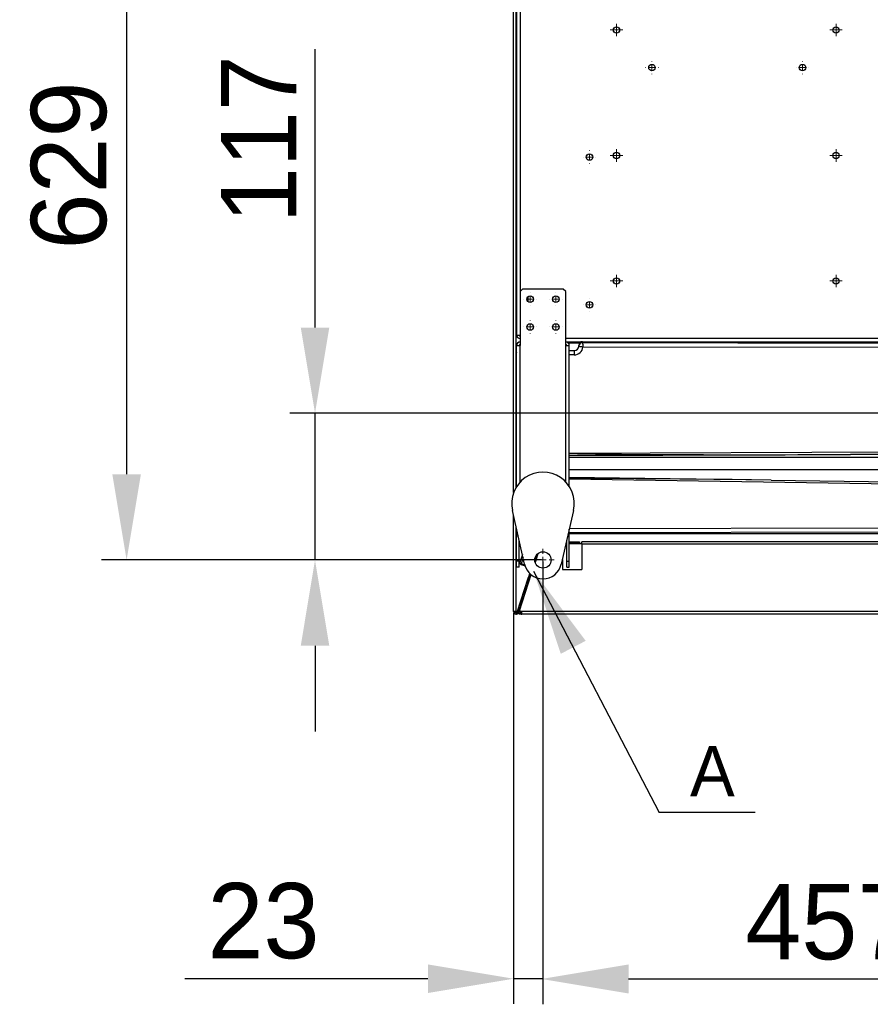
# Model space of a CAD drawing. Header units: millimetres. Extents: x 0 to 39025, y -31299 to 8400.
# Tile 60 of 209: x 14330 to 15008, y -27496 to -26712. Entities that reach past the tile are written whole.
import ezdxf

# ---------------------------------------------------------------- set-up
doc = ezdxf.new("R2010")
doc.units = ezdxf.units.MM
doc.header["$PDSIZE"] = -1
doc.layers.add('ANOTACIJE', color=7, linetype='Continuous')
doc.layers.add('DIMENZIJE', color=4, linetype='Continuous')
doc.styles.add('SLDTEXTSTYLE1', font='Montserrat-Regular.ttf')
doc.styles.add('SLDTEXTSTYLE6', font='txt')
doc.styles.get("Standard").update_dxf_attribs({"font": 'Montserrat-Regular.ttf'})
doc.dimstyles.new('SLDDIMSTYLE0', dxfattribs={"dimtxt": 3, "dimasz": 3.414889, "dimexe": 0, "dimexo": 0.0625, "dimgap": 0.75, "dimtad": 1, "dimdec": 0, "dimlfac": 20, "dimrnd": 1e-09, "dimzin": 12, "dimdsep": 46, "dimtxsty": 'SLDTEXTSTYLE6', "dimsah": 1, "dimcen": 0.09, "dimadec": 0, "dimazin": 3, "dimtfac": 1, "dimtdec": 0, "dimtofl": 0, "dimtmove": 0, "dimatfit": 3, "dimfxl": 1, "dimfrac": 2, "dimtolj": 1, "dimtzin": 12, "dimarcsym": 0})
doc.dimstyles.new('SLDDIMSTYLE3', dxfattribs={"dimtxt": 0.18, "dimasz": 3.414889, "dimexe": 0, "dimexo": 0.0625, "dimgap": 0, "dimtad": 0, "dimtih": 1, "dimtoh": 1, "dimdec": 0, "dimrnd": 1e-09, "dimzin": 0, "dimdsep": 46, "dimtxsty": 'Standard', "dimsah": 1, "dimcen": 0.09, "dimadec": 0, "dimazin": 0, "dimtfac": 3.414889, "dimtdec": 0, "dimtofl": 0, "dimtmove": 0, "dimatfit": 3, "dimfxl": 1, "dimfrac": 2, "dimtolj": 1, "dimtzin": 0, "dimarcsym": 0})

# ---------------------------------------------------------------- blocks, each defined once
blk = doc.blocks.new('SW_CENTERMARKSYMBOL_39')
at = {"color": 0, "linetype": 'Continuous', "lineweight": 18}
for p, q in [((0, 2.5), (0, 4.5)), ((-2.5, 0), (-4.5, 0)), ((0, 0), (-1.25, 0)), ((0, 0), (0, 1.25)), ((0, 0), (0, -1.25)), ((0, 0), (1.25, 0)), ((2.5, 0), (4.5, 0)), ((0, -2.5), (0, -4.5))]:
    blk.add_line(p, q, dxfattribs=at)
blk = doc.blocks.new('SW_CENTERMARKSYMBOL_46')
at = {"color": 0, "linetype": 'Continuous', "lineweight": 18}
for p, q in [((-2.5, 0), (-2.55, 0)), ((0, 0), (-1.25, 0)), ((0, 2.5), (0, 2.55)), ((0, 0), (0, 1.25)), ((0, 0), (0, -1.25)), ((0, 0), (1.25, 0)), ((2.5, 0), (2.55, 0)), ((0, -2.5), (0, -2.55))]:
    blk.add_line(p, q, dxfattribs=at)
blk = doc.blocks.new('SW_CENTERMARKSYMBOL_52')
at = {"color": 0, "linetype": 'Continuous', "lineweight": 18}
for p, q in [((-2.5, 0), (-2.55, 0)), ((0, 0), (-1.25, 0)), ((0, 2.5), (0, 2.55)), ((0, 0), (0, 1.25)), ((0, 0), (0, -1.25)), ((0, 0), (1.25, 0)), ((2.5, 0), (2.55, 0)), ((0, -2.5), (0, -2.55))]:
    blk.add_line(p, q, dxfattribs=at)
blk = doc.blocks.new('SW_CENTERMARKSYMBOL_57')
at = {"color": 0, "linetype": 'Continuous', "lineweight": 18}
for p, q in [((-2.5, 0), (-2.55, 0)), ((0, 0), (-1.25, 0)), ((0, 2.5), (0, 2.55)), ((0, 0), (0, 1.25)), ((0, 0), (0, -1.25)), ((0, 0), (1.25, 0)), ((2.5, 0), (2.55, 0)), ((0, -2.5), (0, -2.55))]:
    blk.add_line(p, q, dxfattribs=at)
blk = doc.blocks.new('SW_CENTERMARKSYMBOL_58')
at = {"color": 0, "linetype": 'Continuous', "lineweight": 18}
for p, q in [((-2.5, 0), (-2.55, 0)), ((0, 0), (-1.25, 0)), ((0, 2.5), (0, 2.55)), ((0, 0), (0, 1.25)), ((0, 0), (0, -1.25)), ((0, 0), (1.25, 0)), ((2.5, 0), (2.55, 0)), ((0, -2.5), (0, -2.55))]:
    blk.add_line(p, q, dxfattribs=at)
blk = doc.blocks.new('SW_CENTERMARKSYMBOL_74')
at = {"color": 0, "linetype": 'Continuous', "lineweight": 18}
for p, q in [((-1.25, 0), (-2.5, 0)), ((0, 0), (-1.25, 0)), ((0, 1.25), (0, 2.5)), ((0, 0), (0, 1.25)), ((0, 0), (0, -1.25)), ((0, 0), (1.25, 0)), ((1.25, 0), (2.5, 0)), ((0, -1.25), (0, -2.5))]:
    blk.add_line(p, q, dxfattribs=at)
blk = doc.blocks.new('SW_CENTERMARKSYMBOL_77')
at = {"color": 0, "linetype": 'Continuous', "lineweight": 18}
for p, q in [((-1.25, 0), (-2.5, 0)), ((0, 0), (-1.25, 0)), ((0, 1.25), (0, 2.5)), ((0, 0), (0, 1.25)), ((0, 0), (0, -1.25)), ((0, 0), (1.25, 0)), ((1.25, 0), (2.5, 0)), ((0, -1.25), (0, -2.5))]:
    blk.add_line(p, q, dxfattribs=at)
blk = doc.blocks.new('SW_CENTERMARKSYMBOL_78')
at = {"color": 0, "linetype": 'Continuous', "lineweight": 18}
for p, q in [((-1.25, 0), (-2.5, 0)), ((0, 0), (-1.25, 0)), ((0, 1.25), (0, 2.5)), ((0, 0), (0, 1.25)), ((0, 0), (0, -1.25)), ((0, 0), (1.25, 0)), ((1.25, 0), (2.5, 0)), ((0, -1.25), (0, -2.5))]:
    blk.add_line(p, q, dxfattribs=at)
blk = doc.blocks.new('SW_CENTERMARKSYMBOL_81')
at = {"color": 0, "linetype": 'Continuous', "lineweight": 18}
for p, q in [((-1.25, 0), (-2.5, 0)), ((0, 0), (-1.25, 0)), ((0, 1.25), (0, 2.5)), ((0, 0), (0, 1.25)), ((0, 0), (0, -1.25)), ((0, 0), (1.25, 0)), ((1.25, 0), (2.5, 0)), ((0, -1.25), (0, -2.5))]:
    blk.add_line(p, q, dxfattribs=at)
blk = doc.blocks.new('SW_CENTERMARKSYMBOL_82')
at = {"color": 0, "linetype": 'Continuous', "lineweight": 18}
for p, q in [((-1.25, 0), (-2.5, 0)), ((0, 0), (-1.25, 0)), ((0, 1.25), (0, 2.5)), ((0, 0), (0, 1.25)), ((0, 0), (0, -1.25)), ((0, 0), (1.25, 0)), ((1.25, 0), (2.5, 0)), ((0, -1.25), (0, -2.5))]:
    blk.add_line(p, q, dxfattribs=at)
blk = doc.blocks.new('SW_CENTERMARKSYMBOL_85')
at = {"color": 0, "linetype": 'Continuous', "lineweight": 18}
for p, q in [((-1.25, 0), (-2.5, 0)), ((0, 0), (-1.25, 0)), ((0, 1.25), (0, 2.5)), ((0, 0), (0, 1.25)), ((0, 0), (0, -1.25)), ((0, 0), (1.25, 0)), ((1.25, 0), (2.5, 0)), ((0, -1.25), (0, -2.5))]:
    blk.add_line(p, q, dxfattribs=at)
blk = doc.blocks.new('SW_CENTERMARKSYMBOL_96')
at = {"color": 0, "linetype": 'Continuous', "lineweight": 18}
for p, q in [((-2.5, 0), (-2.55, 0)), ((0, 0), (-1.25, 0)), ((0, 2.5), (0, 2.55)), ((0, 0), (0, 1.25)), ((0, 0), (0, -1.25)), ((0, 0), (1.25, 0)), ((2.5, 0), (2.55, 0)), ((0, -2.5), (0, -2.55))]:
    blk.add_line(p, q, dxfattribs=at)
blk = doc.blocks.new('SW_CENTERMARKSYMBOL_97')
at = {"color": 0, "linetype": 'Continuous', "lineweight": 18}
for p, q in [((-2.5, 0), (-2.55, 0)), ((0, 0), (-1.25, 0)), ((0, 2.5), (0, 2.55)), ((0, 0), (0, 1.25)), ((0, 0), (0, -1.25)), ((0, 0), (1.25, 0)), ((2.5, 0), (2.55, 0)), ((0, -2.5), (0, -2.55))]:
    blk.add_line(p, q, dxfattribs=at)
blk = doc.blocks.new('SW_CENTERMARKSYMBOL_98')
at = {"color": 0, "linetype": 'Continuous', "lineweight": 18}
for p, q in [((-2.5, 0), (-2.55, 0)), ((0, 0), (-1.25, 0)), ((0, 2.5), (0, 2.55)), ((0, 0), (0, 1.25)), ((0, 0), (0, -1.25)), ((0, 0), (1.25, 0)), ((2.5, 0), (2.55, 0)), ((0, -2.5), (0, -2.55))]:
    blk.add_line(p, q, dxfattribs=at)
blk = doc.blocks.new('SW_CENTERMARKSYMBOL_99')
at = {"color": 0, "linetype": 'Continuous', "lineweight": 18}
for p, q in [((-2.5, 0), (-2.55, 0)), ((0, 0), (-1.25, 0)), ((0, 2.5), (0, 2.55)), ((0, 0), (0, 1.25)), ((0, 0), (0, -1.25)), ((0, 0), (1.25, 0)), ((2.5, 0), (2.55, 0)), ((0, -2.5), (0, -2.55))]:
    blk.add_line(p, q, dxfattribs=at)
blk = doc.blocks.new('Adapt 2 S (spodaj)')
at = {"linetype": 'Continuous', "lineweight": 25}
for p, q in [((0, 96.95), (0, 712.98)), ((2.1, 101.24), (2.1, 712.98)), ((2.4, 650.83), (2.4, 222.38)), ((5.2, 650.83), (5.2, 256.98)), ((2.1, 397.48), (2.4, 397.48)), ((2.4, 317.48), (2.1, 317.48)), ((7.2, 258.98), (5.2, 256.98)), ((39.6, 258.98), (7.2, 258.98)), ((41.6, 256.98), (39.6, 258.98)), ((5.2, 256.98), (5.2, 213.98)), ((11.4, 252.85), (11.4, 249.1)), ((41.6, 213.98), (41.6, 256.98)), ((2.4, 222.38), (5.2, 222.38)), ((41.6, 219.88), (898.6, 219.88)), ((2.4, 101.72), (2.4, 213.98)), ((2.4, 213.98), (5.2, 213.98)), ((5.2, 105.29), (5.2, 213.98)), ((41.6, 217.08), (898.6, 217.08)), ((41.6, 213.98), (44.4, 213.98)), ((41.6, 105.29), (41.6, 213.98)), ((43.38, 216.14), (52.82, 216.14)), ((44.4, 101.72), (44.4, 213.98)), ((52, 213.58), (52, 214.08)), ((55, 217.08), (55, 216.58)), ((55, 216.32), (346.33, 215.89)), ((346.18, 212.39), (55.31, 212.83)), ((85.5, 217.08), (85.5, 216.62)), ((90.5, 216.62), (90.5, 217.08)), ((2.4, 207.08), (2.1, 207.08)), ((44.4, 210.08), (48.5, 210.08)), ((48.35, 206.58), (44.4, 206.58)), ((2.1, 194.58), (2.4, 194.58)), ((44.4, 128.32), (404.92, 129.67)), ((44.4, 126.48), (268.65, 127.17)), ((405.01, 127.68), (268.65, 127.17)), ((44.4, 125.04), (459.51, 125.04)), ((2.4, 114.58), (2.1, 114.58)), ((44.4, 115.36), (459.41, 115.36)), ((205.44, 106.87), (44.4, 108.92)), ((370.68, 102.41), (44.4, 107.51)), ((205.44, 106.87), (370.76, 104.28)), ((8.78, 39.82), (-0.97, 82.6)), ((47.77, 82.6), (38.02, 39.82)), ((0, 1.98), (0, 78.32)), ((2.1, 1.98), (2.1, 69.11)), ((2.1, 67.18), (2.4, 67.48)), ((2.4, 62.33), (2.4, 67.79)), ((44.4, 62.33), (44.4, 67.79)), ((302.23, 65.2), (44.4, 64.82)), ((870.49, 64.08), (44.4, 64.08)), ((44.52, 68.31), (302.08, 68.7)), ((2.4, 62.33), (3.64, 62.33)), ((2.4, 42.33), (2.4, 62.33)), ((4.4, 42.33), (4.4, 59.02)), ((41.78, 56.28), (42.4, 56.28)), ((41.86, 56.66), (42.4, 56.66)), ((41.86, 56.66), (42.4, 56.66)), ((42.09, 57.66), (42.4, 57.66)), ((42.4, 58.66), (42.32, 58.66)), ((42.4, 42.33), (42.4, 59.02)), ((43.16, 62.33), (44.4, 62.33)), ((44.4, 42.33), (44.4, 62.33)), ((44.4, 57.66), (52.51, 57.66)), ((44.4, 56.66), (52.51, 56.66)), ((44.4, 56.28), (54.51, 56.28)), ((52.51, 57.66), (52.51, 56.66)), ((54.51, 55.66), (54.51, 57.66)), ((957.49, 57.66), (54.51, 57.66)), ((54.51, 55.66), (54.51, 35.66)), ((957.49, 55.66), (54.51, 55.66)), ((7, 47.62), (4.9, 41.17)), ((17.04, 41.79), (19.06, 47.99)), ((17.04, 41.8), (19.05, 47.98)), ((17.18, 41.26), (19.48, 48.34)), ((18.53, 45.42), (19.48, 48.34)), ((4.4, 42.33), (2.4, 42.33)), ((2.4, 37.33), (2.4, 42.33)), ((4.4, 37.33), (4.4, 42.33)), ((4.9, 41.17), (4.75, 40.69)), ((4.75, 40.69), (5.79, 39.54)), ((5.97, 40.11), (4.9, 41.17)), ((5.97, 40.11), (5.79, 39.54)), ((5.79, 39.54), (9.12, 38.46)), ((7.58, 45.06), (5.97, 40.11)), ((8.95, 39.15), (5.97, 40.11)), ((18.53, 45.42), (17.18, 41.26)), ((18.53, 45.42), (18.53, 45.42)), ((38.9, 43.66), (38.9, 35.66)), ((42.4, 42.33), (44.4, 42.33)), ((42.4, 37.33), (42.4, 42.33)), ((44.4, 37.33), (44.4, 42.33)), ((4.4, 37.33), (2.4, 37.33)), ((3.9, 1.34), (13.76, 31.66)), ((4.62, 2.6), (14, 31.46)), ((9.12, 38.46), (9.14, 38.51)), ((12.34, 30.56), (12.94, 32.4)), ((13.29, 30.25), (13.75, 31.67)), ((38.9, 35.66), (54.51, 35.66)), ((42.4, 37.33), (44.4, 37.33)), ((2.95, 1.67), (11.72, 28.65)), ((3.9, 1.36), (12.67, 28.34)), ((11.72, 28.65), (12.34, 30.56)), ((12.67, 28.34), (11.72, 28.65)), ((12.34, 30.56), (13.29, 30.25)), ((13.29, 30.25), (12.67, 28.34)), ((2.1, 1.98), (0, 1.98)), ((2, 1.68), (2, 1.98)), ((2, 1.66), (2, 1.68)), ((2, 1.68), (2.89, 1.53)), ((2, 1.66), (2.88, 1.51)), ((2.95, 1.67), (3.9, 1.36)), ((3.9, 1.36), (3.9, 1.34)), ((3.9, 1.34), (3.9, 1.34)), ((4.39, 2.84), (4.5, 2.84)), ((4.4, 2.86), (4.5, 2.86)), ((4.5, 2.86), (4.4, 2.86)), ((4.5, 2.88), (4.82, 3.2)), ((4.5, 2.88), (4.5, 2.1)), ((4.71, 2.88), (4.5, 2.88)), ((4.5, 0), (4.5, 2.1)), ((6.52, 0), (4.5, 0)), ((4.52, 3.23), (4.98, 3.69)), ((4.53, 3.26), (4.99, 3.72)), ((6.52, 1.98), (4.62, 2.6)), ((5.67, 2.26), (5.53, 1.85)), ((5.62, 2.1), (5.53, 2.1)), ((5.71, 1.4), (6.52, 1.4)), ((957.49, 1.98), (6.52, 1.98)), ((6.52, -0.02), (6.52, 1.98)), ((957.49, -0.02), (6.52, -0.02))]:
    blk.add_line(p, q, dxfattribs=at)
at = {"linetype": 'Continuous', "lineweight": 25, "flags": 128}
for points in [[(85.5, 216.7), (85.35, 216.69), (85.26, 216.65), (85.54, 216.62), (86.15, 216.59), (87.01, 216.57), (88, 216.56)], [(88, 216.56), (88.99, 216.57), (89.85, 216.59), (90.46, 216.62), (90.74, 216.65), (90.65, 216.69), (90.5, 216.7)]]:
    blk.add_lwpolyline(points, dxfattribs=at)
at = {"linetype": 'Continuous', "lineweight": 25}
for centre, radius in [((82, 465.43), 2.5), ((257, 465.43), 2.5), ((110.3, 435.43), 2.6), ((230.3, 435.43), 2.6), ((60.5, 364.19), 2.6), ((82, 365.43), 2.5), ((257, 365.43), 2.5), ((82, 265.43), 2.5), ((257, 265.43), 2.5), ((13.2, 250.98), 2.6), ((33.6, 250.98), 2.6), ((60.5, 246.38), 2.6), ((13.2, 228.78), 2.6), ((33.6, 228.78), 2.6), ((23.4, 43.15), 6.5)]:
    blk.add_circle(centre, radius, dxfattribs=at)
for centre, radius, start, end in [((5.2, 222.38), 2.8, 180, 270), ((5.2, 222.38), 0.8, 180, 270), ((5.2, 213.98), 2.8, 90, 180), ((5.2, 213.98), 0.8, 90, 180), ((41.6, 213.98), 2.8, 0, 90), ((41.6, 213.98), 0.8, 0, 90), ((48.35, 213.58), 7, 270, 353.83325), ((48.5, 213.58), 3.5, 270, 357.78059), ((55, 213.58), 3, 89.98255, 179.98254), ((54.99, 213.33), 3, 89.98997, 177.75549), ((54.99, 213.33), 3, 89.98029, 177.76539), ((48.5, 213.58), 3.5, 357.78197, 0), ((48.5, 216.58), 6.5, 357.78197, 0), ((68.84, 207.45), 20.51, 172.64097, 182.441), ((23.4, 88.15), 25, 347.16041, 192.83959), ((23.4, 43.15), 15, 192.83959, 347.16041), ((2, 1.98), 2, 180, 342), ((2, 1.98), 1, 180, 342)]:
    blk.add_arc(centre, radius, start, end, dxfattribs=at)
for centre, major_axis, ratio, start_param, end_param in [((55, 214.08), (0, -3), 0.999391, 3.141593, 4.712389), ((5, 207.08), (3, 0), 0.999391, 2.619441, 2.88275), ((290.27, 129.24), (248.27, 0.93), 0.008056, 3.28072, 4.625173), ((290.27, 103.66), (248.27, -3.88), 0.008055, 1.919652, 3.002561), ((5, 67.08), (2.12, 2.12), 0.998783, 2.615646, 2.878955)]:
    blk.add_ellipse(centre, major_axis=major_axis, ratio=ratio, start_param=start_param, end_param=end_param, dxfattribs=at)
for points, knots in [([(52, 213.44), (52, 213.44), (52.02, 213.44), (52.1, 213.43), (52.17, 213.42), (52.33, 213.39), (52.44, 213.38), (52.68, 213.34), (52.81, 213.32), (53.12, 213.27), (53.29, 213.25), (53.65, 213.18), (53.84, 213.15), (54.44, 213.03), (54.88, 212.93), (55.31, 212.83)], [0, 0, 0, 0, 0.125, 0.125, 0.25, 0.25, 0.375, 0.375, 0.5, 0.5, 0.625, 0.625, 0.75, 0.75, 1, 1, 1, 1]), ([(54.99, 216.32), (54.99, 216.31), (54.98, 216.28), (54.98, 216.18), (54.98, 216.11), (54.98, 215.92), (54.99, 215.81), (55.01, 215.55), (55.02, 215.41), (55.05, 215.09), (55.07, 214.91), (55.11, 214.54), (55.13, 214.34), (55.18, 213.93), (55.2, 213.71), (55.25, 213.27), (55.28, 213.05), (55.31, 212.83)], [0, 0, 0, 0, 0.125, 0.125, 0.25, 0.25, 0.375, 0.375, 0.5, 0.5, 0.625, 0.625, 0.75, 0.75, 0.875, 0.875, 1, 1, 1, 1]), ([(1, 1.98), (1, 1.93), (1.11, 1.88), (1.48, 1.78), (1.74, 1.73), (2, 1.68)], [0, 0, 0, 0, 0.5, 0.5, 1, 1, 1, 1]), ([(1.05, 1.76), (1.11, 1.75), (1.38, 1.71), (1.73, 1.68), (2, 1.66)], [0, 0, 0, 0, 0.225923, 1, 1, 1, 1]), ([(4.62, 2.6), (4.52, 2.3), (4.5, 1.98), (4.6, 1.36), (4.72, 1.06), (5.09, 0.55), (5.33, 0.34), (5.89, 0.06), (6.21, -0.02), (6.52, -0.02)], [0, 0, 0, 0, 0.25, 0.25, 0.5, 0.5, 0.75, 0.75, 1, 1, 1, 1]), ([(5.57, 2.29), (5.52, 2.14), (5.51, 1.98), (5.56, 1.67), (5.62, 1.52), (5.81, 1.27), (5.93, 1.16), (6.21, 1.02), (6.37, 0.98), (6.52, 0.98)], [0, 0, 0, 0, 0.25, 0.25, 0.5, 0.5, 0.75, 0.75, 1, 1, 1, 1])]:
    blk.add_open_spline(points, degree=3, knots=knots, dxfattribs=at)
for points in [[(52, 213.44), (52, 213.44), (52, 213.44), (52, 213.44)], [(55, 216.32), (54.99, 216.32), (54.99, 216.32), (54.99, 216.32)]]:
    blk.add_open_spline(points, degree=3, dxfattribs=at)
at = {"linetype": 'Continuous', "lineweight": 0, "xscale": 2, "yscale": 2, "zscale": 2}
for name, p in [('SW_CENTERMARKSYMBOL_74', (82, 465.43)), ('SW_CENTERMARKSYMBOL_81', (257, 465.43)), ('SW_CENTERMARKSYMBOL_52', (110.3, 435.43)), ('SW_CENTERMARKSYMBOL_46', (230.3, 435.43)), ('SW_CENTERMARKSYMBOL_57', (60.5, 364.19)), ('SW_CENTERMARKSYMBOL_78', (82, 365.43)), ('SW_CENTERMARKSYMBOL_85', (257, 365.43)), ('SW_CENTERMARKSYMBOL_82', (82, 265.43)), ('SW_CENTERMARKSYMBOL_77', (257, 265.43)), ('SW_CENTERMARKSYMBOL_97', (13.2, 250.98)), ('SW_CENTERMARKSYMBOL_98', (33.6, 250.98)), ('SW_CENTERMARKSYMBOL_58', (60.5, 246.38)), ('SW_CENTERMARKSYMBOL_99', (13.2, 228.78)), ('SW_CENTERMARKSYMBOL_96', (33.6, 228.78)), ('SW_CENTERMARKSYMBOL_39', (23.4, 43.15))]:
    blk.add_blockref(name, p, dxfattribs=at)
blk = doc.blocks.new('*D204')
at = {"layer": 'Defpoints', "color": 0, "transparency": 16777216}
for p in [(15203.35, -27025.1), (14746.78, -27141.99), (14746.78, -27476)]:
    blk.add_point(p, dxfattribs=at)
at = {"layer": 'DIMENZIJE', "color": 0, "lineweight": -2, "transparency": 16777216}
for p, q in [((15203.35, -27026.35), (15203.35, -27496)), ((14746.78, -27143.24), (14746.78, -27496)), ((15135.06, -27476), (14815.07, -27476))]:
    blk.add_line(p, q, dxfattribs=at)
at = {"layer": 'DIMENZIJE', "color": 0, "transparency": 16777216}
for points in [[(14815.07, -27464.62), (14815.07, -27487.38), (14746.78, -27476)], [(15135.06, -27464.62), (15135.06, -27487.38), (15203.35, -27476)]]:
    blk.add_solid(points, dxfattribs=at)
at = {"layer": 'DIMENZIJE', "color": 0, "transparency": 16777216, "insert": (14975.07, -27430.57), "char_height": 60, "attachment_point": 5, "style": 'SLDTEXTSTYLE6'}
blk.add_mtext('\\A1;457', dxfattribs=at)
blk = doc.blocks.new('*D205')
at = {"layer": 'Defpoints', "color": 0, "transparency": 16777216}
for p in [(14746.78, -27141.99), (14723.38, -27183.17), (14746.78, -27475.62)]:
    blk.add_point(p, dxfattribs=at)
at = {"layer": 'DIMENZIJE', "color": 0, "lineweight": -2, "transparency": 16777216}
for p, q in [((14746.78, -27143.24), (14746.78, -27495.62)), ((14723.38, -27184.42), (14723.38, -27495.62)), ((14655.08, -27475.62), (14461.21, -27475.62)), ((14746.78, -27475.62), (14723.38, -27475.62)), ((14815.07, -27475.62), (14883.37, -27475.62))]:
    blk.add_line(p, q, dxfattribs=at)
at = {"layer": 'DIMENZIJE', "color": 0, "transparency": 16777216}
for points in [[(14655.08, -27464.24), (14655.08, -27487), (14723.38, -27475.62)], [(14815.07, -27464.24), (14815.07, -27487), (14746.78, -27475.62)]]:
    blk.add_solid(points, dxfattribs=at)
at = {"layer": 'DIMENZIJE', "color": 0, "transparency": 16777216, "insert": (14524, -27429.76), "char_height": 60, "attachment_point": 5, "style": 'SLDTEXTSTYLE6'}
blk.add_mtext('\\A1;23', dxfattribs=at)
blk = doc.blocks.new('*D206')
at = {"layer": 'Defpoints', "color": 0, "transparency": 16777216}
for p in [(15203.35, -27025.1), (14565.09, -27141.99), (14746.78, -27141.99)]:
    blk.add_point(p, dxfattribs=at)
at = {"layer": 'DIMENZIJE', "color": 0, "lineweight": -2, "transparency": 16777216}
for p, q in [((14565.09, -26956.8), (14565.09, -26734.91)), ((15202.1, -27025.1), (14545.09, -27025.1)), ((14565.09, -27141.99), (14565.09, -27025.1)), ((14745.53, -27141.99), (14545.09, -27141.99)), ((14565.09, -27210.29), (14565.09, -27278.59))]:
    blk.add_line(p, q, dxfattribs=at)
at = {"layer": 'DIMENZIJE', "color": 0, "transparency": 16777216}
for points in [[(14553.71, -26956.8), (14576.47, -26956.8), (14565.09, -27025.1)], [(14553.71, -27210.29), (14576.47, -27210.29), (14565.09, -27141.99)]]:
    blk.add_solid(points, dxfattribs=at)
at = {"layer": 'DIMENZIJE', "color": 0, "transparency": 16777216, "insert": (14520.09, -26806.74), "char_height": 60, "attachment_point": 5, "rotation": 90, "style": 'SLDTEXTSTYLE6'}
blk.add_mtext('\\A1;117', dxfattribs=at)
blk = doc.blocks.new('*D210')
at = {"layer": 'Defpoints', "color": 0, "transparency": 16777216}
for p in [(14746.78, -26513.34), (14414.9, -27141.99), (14746.78, -27141.99)]:
    blk.add_point(p, dxfattribs=at)
at = {"layer": 'DIMENZIJE', "color": 0, "lineweight": -2, "transparency": 16777216}
for p, q in [((14745.53, -26513.34), (14394.9, -26513.34)), ((14414.9, -26581.64), (14414.9, -27073.69)), ((14745.53, -27141.99), (14394.9, -27141.99))]:
    blk.add_line(p, q, dxfattribs=at)
at = {"layer": 'DIMENZIJE', "color": 0, "transparency": 16777216}
for points in [[(14403.52, -26581.64), (14426.28, -26581.64), (14414.9, -26513.34)], [(14403.52, -27073.69), (14426.28, -27073.69), (14414.9, -27141.99)]]:
    blk.add_solid(points, dxfattribs=at)
at = {"layer": 'DIMENZIJE', "color": 0, "transparency": 16777216, "insert": (14369.04, -26827.67), "char_height": 60, "attachment_point": 5, "rotation": 90, "style": 'SLDTEXTSTYLE6'}
blk.add_mtext('\\A1;629', dxfattribs=at)

msp = doc.modelspace()

# ---------------------------------------------------------------- linework, layer by layer
at = {"layer": 'ANOTACIJE', "color": 0}
msp.add_line((14916, -27343.29), (14839.5, -27343.29), dxfattribs=at)

# ---------------------------------------------------------------- block references
at = {"color": 1}
msp.add_blockref('Adapt 2 S (spodaj)', (14723.38, -27185.14), dxfattribs=at)

# ---------------------------------------------------------------- texts
at = {"layer": 'ANOTACIJE', "color": 0, "insert": (14863.99, -27330.31), "char_height": 40, "attachment_point": 7, "style": 'SLDTEXTSTYLE1'}
msp.add_mtext('A', dxfattribs=at)

# ---------------------------------------------------------------- dimensions: what is measured, and where the dimension line sits
at = {"layer": 'DIMENZIJE'}
dim = msp.add_linear_dim(base=(14414.9, -27141.99), p1=(14746.78, -26513.34), p2=(14746.78, -27141.99), angle=90, dimstyle='SLDDIMSTYLE0', override={"dimscale": 20, "dimexe": 1, "dimlfac": 1, "dimdle": 1, "dimtofl": 1}, dxfattribs=at)
dim.commit()
dim.dimension.update_dxf_attribs({"geometry": '*D210', "text_midpoint": (14369.04, -26827.67)})
dim = msp.add_linear_dim(base=(14565.09, -27141.99), p1=(15203.35, -27025.1), p2=(14746.78, -27141.99), angle=90, dimstyle='SLDDIMSTYLE0', override={"dimscale": 20, "dimexe": 1, "dimlfac": 1, "dimdle": 1, "dimtofl": 1}, dxfattribs=at)
dim.commit()
dim.dimension.update_dxf_attribs({"geometry": '*D206', "text_midpoint": (14565.09, -26806.74), "dimtype": 160})
dim = msp.add_linear_dim(base=(14746.78, -27476), p1=(15203.35, -27025.1), p2=(14746.78, -27141.99), dimstyle='SLDDIMSTYLE0', override={"dimscale": 20, "dimexe": 1, "dimlfac": 1, "dimdle": 1, "dimtofl": 1}, dxfattribs=at)
dim.commit()
dim.dimension.update_dxf_attribs({"geometry": '*D204', "text_midpoint": (14975.07, -27430.57)})
dim = msp.add_linear_dim(base=(14746.78, -27475.62), p1=(14723.38, -27183.17), p2=(14746.78, -27141.99), dimstyle='SLDDIMSTYLE0', override={"dimscale": 20, "dimexe": 1, "dimlfac": 1, "dimdle": 1, "dimtofl": 1}, dxfattribs=at)
dim.commit()
dim.dimension.update_dxf_attribs({"geometry": '*D205', "text_midpoint": (14524, -27475.62), "dimtype": 160})

# ---------------------------------------------------------------- leaders
at = {"layer": 'ANOTACIJE', "color": 7}
msp.add_leader([(14739.35, -27151.01), (14839.5, -27343.29)], dimstyle='SLDDIMSTYLE3', override={"dimscale": 20}, dxfattribs=at)

doc.saveas('drawing.dxf')
